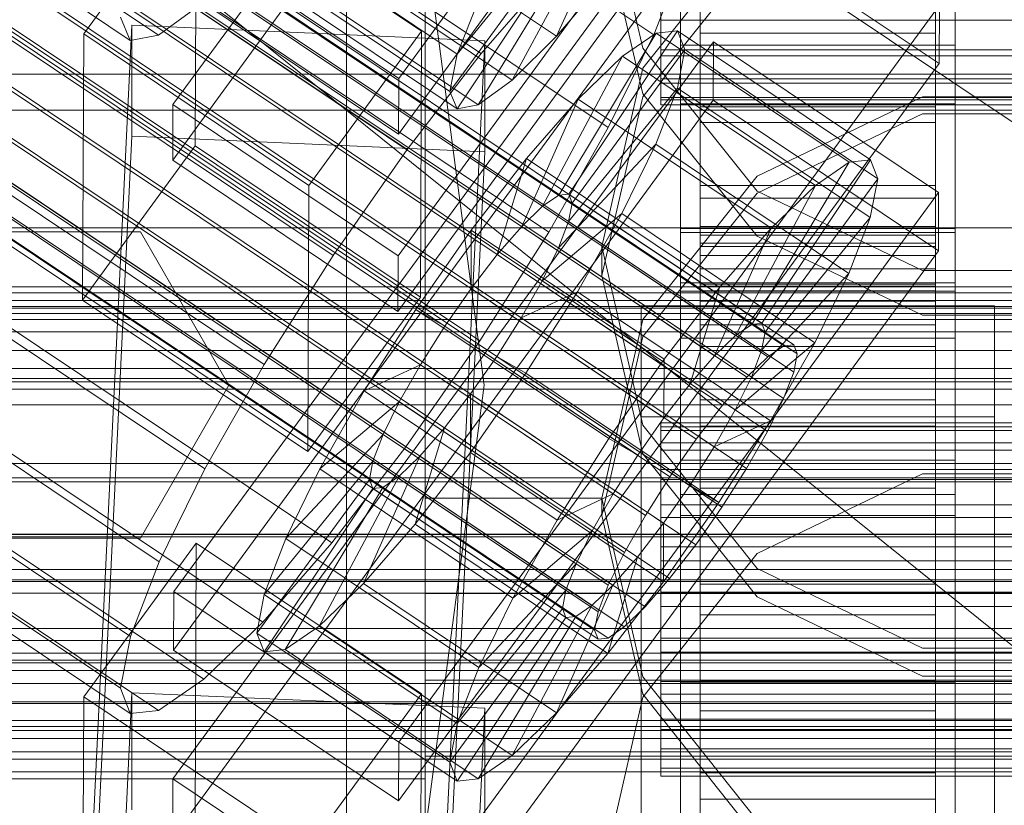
# Model space of a CAD drawing. Header units: millimetres. Extents: x -2233 to 65662, y -50530 to 6847.
# Tile 131 of 256: x -181 to -130, y -34271 to -34231. Entities that reach past the tile are written whole.
import ezdxf

# ---------------------------------------------------------------- set-up
doc = ezdxf.new("R2010")
doc.units = ezdxf.units.MM
for name, color, linetype, lineweight in [('COTAS_O', 1, 'Continuous', 0), ('COTAS_P', 1, 'Continuous', 0), ('frontal_briquetadora', 7, 'Continuous', 0), ('frontal_C01', 7, 'Continuous', 0), ('frontal_C02', 7, 'Continuous', 0), ('frontal_C03', 7, 'Continuous', 0), ('frontal_mezcladora', 7, 'Continuous', 0), ('frontal_secador', 7, 'Continuous', 0)]:
    doc.layers.add(name, color=color, linetype=linetype, lineweight=lineweight)
doc.dimstyles.new('R19_100', dxfattribs={"dimtxt": 250, "dimasz": 150, "dimexe": 150, "dimexo": 80, "dimgap": 100, "dimtad": 1, "dimtih": 1, "dimtoh": 1, "dimdsep": 46, "dimcen": 0.09, "dimadec": 0, "dimazin": 0, "dimtfac": 1, "dimtdec": 4, "dimtofl": 0, "dimtmove": 0, "dimatfit": 3, "dimfxl": 1, "dimtolj": 1, "dimtzin": 0, "dimarcsym": 0})

# ---------------------------------------------------------------- blocks, each defined once
blk = doc.blocks.new('DIM_R32_39')
at = {"layer": 'COTAS_O'}
for p, q in [((-1725, -33700), (-1575, -33655)), ((1725, -33700), (1575, -33655)), ((-1725, -34400), (-1725, -33700)), ((-1725, -33700), (1725, -33700)), ((-1725, -33700), (-1575, -33745)), ((1725, -33700), (1575, -33745)), ((1725, -34400), (1725, -33700))]:
    blk.add_line(p, q, dxfattribs=at)
blk.add_text('3450 O', height=250, dxfattribs=at).set_placement((0, -33600))
blk = doc.blocks.new('DIM_R32_40')
at = {"layer": 'COTAS_P'}
for p, q in [((-150, -32200), (550, -32200)), ((550, -32200), (505, -32350)), ((550, -34800), (550, -32200)), ((550, -32200), (595, -32350)), ((550, -34800), (505, -34650)), ((550, -34800), (595, -34650)), ((-150, -34800), (550, -34800))]:
    blk.add_line(p, q, dxfattribs=at)
blk.add_text('2600 P', height=250, rotation=90, dxfattribs=at).set_placement((450, -33500))
blk = doc.blocks.new('DIM_R32_42')
at = {"layer": 'COTAS_O'}
for p, q in [((-650, -33700), (50, -33700)), ((50, -33700), (5, -33850)), ((50, -34900), (50, -33700)), ((50, -33700), (95, -33850)), ((50, -34900), (5, -34750)), ((50, -34900), (95, -34750)), ((-650, -34900), (50, -34900))]:
    blk.add_line(p, q, dxfattribs=at)
blk.add_text('1200 O', height=250, rotation=90, dxfattribs=at).set_placement((-50, -34300))
blk = doc.blocks.new('DIM_R32_43')
at = {"layer": 'COTAS_O'}
for p, q in [((-650, -34200), (-500, -34155)), ((650, -34200), (500, -34155)), ((-650, -34900), (-650, -34200)), ((-650, -34200), (650, -34200)), ((-650, -34200), (-500, -34245)), ((650, -34200), (500, -34245)), ((650, -34900), (650, -34200))]:
    blk.add_line(p, q, dxfattribs=at)
blk.add_text('1300 O', height=250, dxfattribs=at).set_placement((0, -34100))

msp = doc.modelspace()

# ---------------------------------------------------------------- linework, layer by layer
at = {"layer": 'frontal_briquetadora'}
for p, q in [((-164, -34275), (-164, -34100)), ((-160, -34275), (-160, -34100)), ((-160, -34214.834), (-160, -34231.817)), ((-160, -34214.989), (-160, -34234.699)), ((-160, -34235.317), (-160, -34215.602)), ((-160, -34235.935), (-160, -34216.216)), ((-160, -34236.554), (-160, -34218.511)), ((-160, -34236.567), (-160, -34218.531)), ((-160, -34236.349), (-160, -34218.887)), ((-160, -34222.139), (-160, -34232.599)), ((-160, -34240.974), (-160, -34223.076)), ((-160, -34224.036), (-160, -34242.423)), ((-160, -34224.051), (-160, -34242.431)), ((-148.92, -34232.849), (-151, -34223.801)), ((-151, -34226.151), (-148.92, -34235.184)), ((-148.92, -34233.872), (-143.094, -34226.61)), ((-143.093, -34228.052), (-148.92, -34235.335)), ((-160, -34243.579), (-160, -34229.476)), ((-160, -34233.425), (-160, -34230)), ((-160, -34249.516), (-160, -34230.777)), ((-160, -34249.527), (-160, -34230.795)), ((-160, -34231.817), (-160, -34250.459)), ((-160, -34232.599), (-160, -34247.659)), ((-143.094, -34240.124), (-148.92, -34232.849)), ((-160, -34243.18), (-160, -34233.425)), ((-151, -34242.945), (-148.92, -34233.872)), ((-160, -34234.699), (-160, -34254.513)), ((-160, -34255.133), (-160, -34235.317)), ((-148.92, -34235.335), (-151, -34244.416)), ((-148.92, -34235.184), (-143.093, -34242.429)), ((-134.674, -34235.331), (-143.094, -34239.371)), ((-125.326, -34235.331), (-134.674, -34235.331)), ((-160, -34255.753), (-160, -34235.935)), ((-160, -34255.296), (-160, -34236.349)), ((-160, -34255.539), (-160, -34236.554)), ((-160, -34255.545), (-160, -34236.567)), ((-143.093, -34240.238), (-134.673, -34236.188)), ((-134.673, -34236.188), (-125.327, -34236.188)), ((-143.094, -34239.371), (-148.92, -34246.657)), ((-148.92, -34247.536), (-143.093, -34240.238)), ((-134.674, -34244.169), (-143.094, -34240.124)), ((-160, -34260.18), (-160, -34240.974)), ((-160, -34244.812), (-160, -34242.235)), ((-160, -34242.235), (-160, -34246.502)), ((-160, -34242.423), (-160, -34261.608)), ((-160, -34242.431), (-160, -34261.61)), ((-143.093, -34242.429), (-134.673, -34246.449)), ((-148.92, -34252.035), (-151, -34242.945)), ((-151, -34244.416), (-151, -34242.945)), ((-160, -34257.779), (-160, -34243.18)), ((-160, -34260.611), (-160, -34243.579)), ((-151, -34244.416), (-148.92, -34253.497)), ((-125.326, -34244.169), (-134.674, -34244.169)), ((-160, -34253.838), (-160, -34244.812)), ((-160, -34246.502), (-160, -34256.961)), ((-134.673, -34246.449), (-125.327, -34246.449)), ((-148.92, -34246.657), (-151, -34255.753)), ((-151, -34256.636), (-148.92, -34247.536)), ((-160, -34247.659), (-160, -34265.027)), ((-160, -34268.879), (-160, -34249.516)), ((-160, -34268.884), (-160, -34249.527)), ((-160, -34250.459), (-160, -34270.044)), ((-143.094, -34259.336), (-148.92, -34252.035)), ((-148.92, -34253.497), (-143.093, -34260.779)), ((-160, -34267.941), (-160, -34253.838)), ((-160, -34254.513), (-160, -34274.379)), ((-134.674, -34254.527), (-143.094, -34258.582)), ((-125.326, -34254.527), (-134.674, -34254.527)), ((-160, -34275), (-160, -34255.133)), ((-160, -34275), (-160, -34255.296)), ((-160, -34275), (-160, -34255.545)), ((-151, -34255.753), (-160, -34255.753)), ((-160, -34275.621), (-160, -34255.753)), ((-151, -34256.636), (-151, -34255.753)), ((-151, -34255.753), (-148.92, -34264.86)), ((-148.92, -34265.737), (-151, -34256.636)), ((-160, -34256.961), (-160, -34272.021)), ((-160, -34275), (-160, -34257.779)), ((-143.094, -34258.582), (-148.92, -34265.888)), ((-134.674, -34263.393), (-143.094, -34259.336)), ((-160, -34279.956), (-160, -34260.18)), ((-160, -34260.611), (200, -34260.611)), ((-160, -34277.979), (-160, -34260.611)), ((-143.093, -34260.779), (-134.673, -34264.821)), ((-160, -34261.61), (-160, -34281.116)), ((-125.326, -34263.393), (-134.674, -34263.393)), ((-160, -34265.027), (200, -34265.027)), ((-160, -34265.027), (-160, -34282.059)), ((-148.92, -34264.86), (-143.094, -34272.168)), ((-134.673, -34264.821), (-125.327, -34264.821)), ((-148.92, -34265.888), (-151, -34275)), ((-143.093, -34273.035), (-148.92, -34265.737)), ((-160, -34284.973), (-160, -34267.941)), ((-160, -34288.446), (-160, -34268.879)), ((200, -34268.884), (-160, -34268.884)), ((-160, -34288.435), (-160, -34268.884)), ((-160, -34270.044), (-396, -34270.044)), ((-160, -34270.044), (-160, -34289.82))]:
    msp.add_line(p, q, dxfattribs=at)
at = {"layer": 'frontal_C01'}
for p, q in [((-359.341, -34108.588), (-175.032, -34232.457)), ((-357.893, -34108.323), (-173.584, -34232.193)), ((-133.809, -34196.688), (-161.341, -34234.399)), ((-172.847, -34235.724), (-145.315, -34198.012)), ((-147, -34244.79), (-147, -34198.741)), ((-133, -34198.741), (-133, -34244.79)), ((-161.353, -34237.222), (-133.821, -34199.51)), ((-145.327, -34200.835), (-172.859, -34238.546)), ((-147, -34201.564), (-147, -34247.612)), ((-133, -34247.612), (-133, -34201.564)), ((-133.847, -34205.72), (-161.379, -34243.431)), ((-147, -34253.822), (-147, -34207.773)), ((-133, -34207.773), (-133, -34253.822)), ((-161.391, -34246.254), (-133.859, -34208.542)), ((-147, -34210.596), (-147, -34256.644)), ((-133, -34256.644), (-133, -34210.596)), ((-177.394, -34232.13), (-171.658, -34224.274)), ((-171.715, -34237.822), (-171.658, -34224.274)), ((-171.658, -34224.274), (-160.19, -34231.981)), ((-163.144, -34225.636), (-153.314, -34232.243)), ((-153.314, -34232.243), (-150.436, -34225.87)), ((-168.196, -34226.559), (-158.366, -34233.165)), ((-158.366, -34233.165), (-152.829, -34226.307)), ((-161.341, -34234.399), (-172.809, -34226.692)), ((-155.567, -34234.482), (-151.503, -34226.931)), ((-158.743, -34235.062), (-153.008, -34227.205)), ((-157.295, -34235.743), (-152.321, -34227.528)), ((-146, -34232.096), (-146, -34227.196)), ((-134, -34227.196), (-134, -34232.096)), ((-165.397, -34227.875), (-155.567, -34234.482)), ((-158.378, -34235.941), (-152.835, -34227.622)), ((-168.573, -34228.456), (-158.743, -34235.062)), ((-172.821, -34229.514), (-161.353, -34237.222)), ((-168.208, -34229.335), (-158.378, -34235.941)), ((-167.125, -34229.137), (-157.295, -34235.743)), ((-150.688, -34229.178), (-153.314, -34232.243)), ((-148, -34231.422), (-148, -34229.274)), ((-146, -34229.274), (-146, -34232.096)), ((-146, -34229.274), (-146, -34231.422)), ((-134, -34232.096), (-134, -34229.274)), ((-134, -34231.422), (-134, -34229.274)), ((-171.275, -34230.506), (-173.584, -34232.193)), ((-158.366, -34233.165), (-157.272, -34230.381)), ((-148, -34231.042), (-148, -34232.941)), ((-146, -34232.941), (-146, -34231.042)), ((-146, -34231.042), (-146, -34235.83)), ((-134, -34235.83), (-134, -34231.042)), ((-134, -34231.042), (-134, -34232.941)), ((-175.032, -34232.457), (-175.521, -34231.282)), ((-148, -34233.25), (-148, -34231.422)), ((-148, -34231.422), (148, -34231.422)), ((-146, -34231.203), (-146, -34235.83)), ((-146, -34231.422), (-146, -34236.631)), ((-134, -34231.422), (-146, -34231.422)), ((-146, -34231.422), (-146, -34233.25)), ((-134, -34235.83), (-134, -34231.203)), ((-134, -34236.631), (-134, -34231.422)), ((-134, -34233.25), (-134, -34231.422)), ((-177.811, -34291.243), (-174.943, -34231.68)), ((-174.943, -34237.326), (-174.943, -34231.68)), ((-174.943, -34231.68), (-156.962, -34232.477)), ((-160.19, -34231.981), (-165.926, -34239.837)), ((-160.19, -34231.981), (-160.247, -34245.529)), ((-177.394, -34232.13), (-177.451, -34245.678)), ((-165.926, -34239.837), (-177.394, -34232.13)), ((-173.584, -34232.193), (-175.032, -34232.457)), ((-156.962, -34232.477), (-159.83, -34292.04)), ((-156.962, -34232.477), (-156.962, -34238.123)), ((-153.314, -34232.243), (-155.567, -34234.482)), ((-146, -34232.096), (-134, -34232.096)), ((-146, -34236.631), (-146, -34232.096)), ((-134, -34232.096), (-134, -34236.631)), ((-148, -34232.941), (-148, -34234.416)), ((-148, -34232.941), (148, -34232.941)), ((-146, -34234.416), (-146, -34232.941)), ((-146, -34232.941), (-146, -34239.837)), ((-134, -34232.941), (-146, -34232.941)), ((-134, -34239.837), (-134, -34232.941)), ((-134, -34232.941), (-134, -34234.416)), ((-158.743, -34235.062), (-158.366, -34233.165)), ((-148, -34234.635), (-148, -34233.25)), ((-148, -34233.25), (148, -34233.25)), ((-146, -34233.25), (-146, -34240.492)), ((-134, -34233.25), (-146, -34233.25)), ((-146, -34233.25), (-146, -34234.635)), ((-134, -34240.492), (-134, -34233.25)), ((-134, -34234.635), (-134, -34233.25)), ((-161.353, -34237.222), (-161.341, -34234.399)), ((-155.567, -34234.482), (-157.295, -34235.743)), ((-148, -34234.416), (-148, -34235.367)), ((-148, -34234.416), (148, -34234.416)), ((-146, -34235.367), (-146, -34234.416)), ((-146, -34234.416), (-146, -34242.952)), ((-134, -34234.416), (-146, -34234.416)), ((-134, -34242.952), (-134, -34234.416)), ((-134, -34234.416), (-134, -34235.367)), ((-158.378, -34235.941), (-158.743, -34235.062)), ((-148, -34235.481), (-148, -34234.635)), ((-148, -34234.635), (148, -34234.635)), ((-146, -34234.635), (-146, -34243.414)), ((-134, -34234.635), (-146, -34234.635)), ((-146, -34234.635), (-146, -34235.481)), ((-134, -34243.414), (-134, -34234.635)), ((-134, -34235.481), (-134, -34234.635)), ((-148, -34235.367), (-148, -34235.731)), ((-148, -34235.367), (148, -34235.367)), ((-148, -34235.731), (-148, -34235.481)), ((-148, -34235.481), (148, -34235.481)), ((-146, -34235.731), (-146, -34235.367)), ((-146, -34235.367), (-146, -34244.961)), ((-134, -34235.367), (-146, -34235.367)), ((-146, -34235.481), (-146, -34245.2)), ((-134, -34235.481), (-146, -34235.481)), ((-146, -34235.481), (-146, -34235.731)), ((-134, -34244.961), (-134, -34235.367)), ((-134, -34235.367), (-134, -34235.731)), ((-134, -34245.2), (-134, -34235.481)), ((-134, -34235.731), (-134, -34235.481)), ((-172.847, -34235.724), (-172.859, -34238.546)), ((-161.379, -34243.431), (-172.847, -34235.724)), ((-157.295, -34235.743), (-158.378, -34235.941)), ((-148, -34235.731), (148, -34235.731)), ((-146, -34235.731), (-146, -34245.728)), ((-134, -34235.731), (-146, -34235.731)), ((-146, -34235.83), (-146, -34239.837)), ((-146, -34235.83), (-134, -34235.83)), ((-134, -34245.728), (-134, -34235.731)), ((-134, -34239.837), (-134, -34235.83)), ((-146, -34236.631), (-134, -34236.631)), ((-146, -34240.492), (-146, -34236.631)), ((-134, -34236.631), (-134, -34240.492)), ((-177.811, -34296.889), (-174.943, -34237.326)), ((-156.962, -34238.123), (-174.943, -34237.326)), ((-171.715, -34237.822), (-177.451, -34245.678)), ((-160.247, -34245.529), (-171.715, -34237.822)), ((-172.859, -34238.546), (-161.391, -34246.254)), ((-159.83, -34297.686), (-156.962, -34238.123)), ((-165.983, -34253.386), (-165.926, -34239.837)), ((-146, -34239.837), (-146, -34242.952)), ((-146, -34239.837), (-134, -34239.837)), ((-134, -34242.952), (-134, -34239.837)), ((-146, -34240.492), (-134, -34240.492)), ((-146, -34243.414), (-146, -34240.492)), ((-134, -34240.492), (-134, -34243.414)), ((-147, -34255.572), (-147, -34242.024)), ((-147, -34242.024), (-133, -34242.024)), ((-147, -34251.618), (-147, -34242.024)), ((-133, -34242.024), (-133, -34255.572)), ((-133, -34242.024), (-133, -34251.618)), ((-146, -34242.952), (-146, -34244.961)), ((-146, -34242.952), (-134, -34242.952)), ((-134, -34244.961), (-134, -34242.952)), ((-161.391, -34246.254), (-161.379, -34243.431)), ((-146, -34243.414), (-134, -34243.414)), ((-146, -34245.2), (-146, -34243.414)), ((-134, -34243.414), (-134, -34245.2)), ((-133, -34244.79), (-147, -34244.79)), ((-147, -34244.79), (-147, -34247.612)), ((-146, -34244.961), (-146, -34245.728)), ((-146, -34244.961), (-134, -34244.961)), ((-134, -34245.728), (-134, -34244.961)), ((-133, -34247.612), (-133, -34244.79)), ((-165.983, -34253.386), (-160.247, -34245.529)), ((-146, -34245.2), (-134, -34245.2)), ((-146, -34245.728), (-146, -34245.2)), ((-134, -34245.2), (-134, -34245.728)), ((-177.451, -34245.678), (-165.983, -34253.386)), ((-149, -34251.621), (-149, -34245.976)), ((-149, -34245.976), (-131, -34245.976)), ((-149, -34291.64), (-149, -34245.976)), ((-146, -34245.728), (-134, -34245.728)), ((-131, -34245.976), (-131, -34251.621)), ((-131, -34245.976), (-131, -34291.64)), ((-147, -34247.612), (-133, -34247.612)), ((-131, -34251.621), (-149, -34251.621)), ((-149, -34297.285), (-149, -34251.621)), ((-133, -34251.618), (-147, -34251.618)), ((-147, -34251.618), (-147, -34265.166)), ((-133, -34265.166), (-133, -34251.618)), ((-131, -34297.285), (-131, -34251.621)), ((-133, -34253.822), (-147, -34253.822)), ((-147, -34253.822), (-147, -34256.644)), ((-133, -34256.644), (-133, -34253.822)), ((-450, -34254.919), (450, -34254.919)), ((-133, -34255.572), (-147, -34255.572)), ((-147, -34255.572), (-147, -34265.166)), ((-133, -34265.166), (-133, -34255.572)), ((-147, -34256.644), (-133, -34256.644)), ((-147, -34265.166), (-133, -34265.166)), ((450, -34266.209), (-450, -34266.209))]:
    msp.add_line(p, q, dxfattribs=at)
at = {"layer": 'frontal_C02'}
for p, q in [((-355.53, -34105.034), (-141.731, -34248.009)), ((-355.017, -34104.978), (-141.218, -34247.953)), ((-356.348, -34105.596), (-142.549, -34248.572)), ((-354.844, -34105.432), (-141.045, -34248.408)), ((-357.415, -34106.627), (-143.617, -34249.602)), ((-355.022, -34106.366), (-141.224, -34249.342)), ((-358.659, -34108.056), (-144.861, -34251.031)), ((-355.541, -34107.716), (-141.742, -34250.692)), ((-332.659, -34108.918), (-148.35, -34232.173)), ((-356.363, -34109.39), (-142.565, -34252.365)), ((-146.196, -34252.761), (-359.995, -34109.785)), ((-341.461, -34109.877), (-157.152, -34233.131)), ((-361.332, -34111.698), (-147.533, -34254.673)), ((-357.434, -34111.273), (-143.635, -34254.249)), ((-362.578, -34113.663), (-148.779, -34256.638)), ((-358.68, -34113.238), (-144.881, -34256.213)), ((-334.981, -34113.641), (-150.672, -34236.896)), ((-360.017, -34115.15), (-146.218, -34258.126)), ((-160.922, -34238.012), (-345.231, -34114.758)), ((-363.648, -34115.546), (-149.85, -34258.521)), ((-364.471, -34117.22), (-150.672, -34260.195)), ((-361.352, -34116.88), (-147.554, -34259.855)), ((-364.989, -34118.569), (-151.191, -34261.545)), ((-362.596, -34118.309), (-148.798, -34261.284)), ((-338.003, -34118.957), (-153.694, -34242.211)), ((-365.168, -34119.503), (-151.369, -34262.479)), ((-363.664, -34119.339), (-149.865, -34262.315)), ((-364.995, -34119.958), (-151.196, -34262.933)), ((-364.482, -34119.902), (-150.683, -34262.877)), ((-349.002, -34120.155), (-164.693, -34243.409)), ((-341.52, -34124.502), (-157.211, -34247.756)), ((-352.519, -34125.7), (-168.21, -34248.954)), ((-345.291, -34129.899), (-160.982, -34253.153)), ((-355.541, -34131.015), (-171.232, -34254.27)), ((-349.061, -34134.78), (-164.752, -34258.034)), ((-357.863, -34135.738), (-173.554, -34258.993)), ((-352.572, -34138.812), (-168.263, -34262.067)), ((-359.326, -34139.548), (-175.016, -34262.802)), ((-355.584, -34141.721), (-171.275, -34264.976)), ((-359.83, -34142.184), (-175.521, -34265.438)), ((-357.893, -34143.309), (-173.584, -34266.564)), ((-359.341, -34143.467), (-175.032, -34266.721)), ((-228.298, -34170.932), (-130, -34236.667)), ((-172.809, -34260.51), (-145.277, -34222.988)), ((-145.289, -34225.968), (-172.821, -34263.491)), ((-133.821, -34233.637), (-145.289, -34225.968)), ((-146.887, -34228.363), (-148.35, -34232.173)), ((-157.152, -34233.131), (-153.641, -34229.099)), ((-133.809, -34230.657), (-161.341, -34268.179)), ((-133.809, -34230.657), (-133.821, -34233.637)), ((-153.199, -34240.34), (-148.226, -34232.08)), ((-152.686, -34240.284), (-147.143, -34231.962)), ((-148.226, -34232.08), (-149.953, -34233.267)), ((-147.143, -34231.962), (-148.226, -34232.08)), ((-148.226, -34232.08), (-138.396, -34238.653)), ((-147.143, -34231.962), (-137.313, -34238.535)), ((-146.777, -34232.921), (-147.143, -34231.962)), ((-172.847, -34270.048), (-145.315, -34232.525)), ((-148.35, -34232.173), (-150.672, -34236.896)), ((-145.327, -34235.506), (-145.315, -34232.525)), ((-145.315, -34232.525), (-133.847, -34240.194)), ((-152.513, -34240.739), (-146.777, -34232.921)), ((-147.155, -34234.893), (-146.777, -34232.921)), ((-147, -34235.68), (-147, -34232.699)), ((-147, -34232.699), (-133, -34232.699)), ((-147, -34278.518), (-147, -34232.699)), ((-146.777, -34232.921), (-136.948, -34239.495)), ((-133, -34232.699), (-133, -34235.68)), ((-133, -34232.699), (-133, -34278.518)), ((-160.922, -34238.012), (-157.152, -34233.131)), ((-154.017, -34240.902), (-149.953, -34233.267)), ((-149.953, -34233.267), (-152.207, -34235.443)), ((-149.953, -34233.267), (-140.123, -34239.841)), ((-161.353, -34271.16), (-133.821, -34233.637)), ((-450, -34234.172), (450, -34234.172)), ((-152.692, -34241.673), (-147.155, -34234.893)), ((-148.249, -34237.743), (-147.155, -34234.893)), ((-147.155, -34234.893), (-137.325, -34241.467)), ((-145.327, -34235.506), (-172.859, -34273.028)), ((-155.085, -34241.933), (-152.207, -34235.443)), ((-152.207, -34235.443), (-154.833, -34238.46)), ((-152.207, -34235.443), (-142.377, -34242.017)), ((-133.859, -34243.175), (-145.327, -34235.506)), ((-133, -34235.68), (-147, -34235.68)), ((-147, -34235.68), (-147, -34281.498)), ((-133, -34281.498), (-133, -34235.68)), ((-150.672, -34236.896), (-153.694, -34242.211)), ((-164.693, -34243.409), (-160.922, -34238.012)), ((-153.21, -34243.022), (-148.249, -34237.743)), ((-149.985, -34241.276), (-148.249, -34237.743)), ((-148.249, -34237.743), (-138.419, -34244.316)), ((-154.833, -34238.46), (-157.653, -34242.111)), ((-156.329, -34243.362), (-154.833, -34238.46)), ((-154.833, -34238.46), (-145.003, -34245.033)), ((-137.313, -34238.535), (-142.856, -34246.858)), ((-138.396, -34238.653), (-137.313, -34238.535)), ((-137.313, -34238.535), (-136.948, -34239.495)), ((-138.396, -34238.653), (-143.369, -34246.913)), ((-140.123, -34239.841), (-138.396, -34238.653)), ((-136.948, -34239.495), (-142.683, -34247.312)), ((-136.948, -34239.495), (-137.325, -34241.467)), ((-140.123, -34239.841), (-144.188, -34247.476)), ((-142.377, -34242.017), (-140.123, -34239.841)), ((-133.847, -34240.194), (-161.379, -34277.717)), ((-154.017, -34240.902), (-153.199, -34240.34)), ((-153.199, -34240.34), (-152.686, -34240.284)), ((-143.369, -34246.913), (-153.199, -34240.34)), ((-142.856, -34246.858), (-152.686, -34240.284)), ((-152.686, -34240.284), (-152.513, -34240.739)), ((-133.847, -34240.194), (-133.859, -34243.175)), ((-155.085, -34241.933), (-154.017, -34240.902)), ((-144.188, -34247.476), (-154.017, -34240.902)), ((-152.513, -34240.739), (-152.692, -34241.673)), ((-142.683, -34247.312), (-152.513, -34240.739)), ((-154.033, -34244.696), (-149.985, -34241.276)), ((-152.246, -34245.252), (-149.985, -34241.276)), ((-149.985, -34241.276), (-140.156, -34247.85)), ((-137.325, -34241.467), (-142.862, -34248.246)), ((-137.325, -34241.467), (-138.419, -34244.316)), ((-157.653, -34242.111), (-160.474, -34246.148)), ((-157.653, -34242.111), (-157.665, -34245.092)), ((-147.823, -34248.685), (-157.653, -34242.111)), ((-156.329, -34243.362), (-155.085, -34241.933)), ((-145.255, -34248.507), (-155.085, -34241.933)), ((-152.692, -34241.673), (-153.21, -34243.022)), ((-142.862, -34248.246), (-152.692, -34241.673)), ((-146, -34251.921), (-146, -34241.929)), ((-146, -34241.929), (-146, -34242.375)), ((-146, -34241.929), (-134, -34241.929)), ((-146, -34242.777), (-146, -34241.929)), ((-142.377, -34242.017), (-145.255, -34248.507)), ((-145.003, -34245.033), (-142.377, -34242.017)), ((-134, -34242.375), (-134, -34241.929)), ((-134, -34241.929), (-134, -34251.921)), ((-134, -34241.929), (-134, -34242.777)), ((-153.694, -34242.211), (-157.211, -34247.756)), ((-147, -34245.217), (-147, -34242.237)), ((-147, -34242.237), (-133, -34242.237)), ((-147, -34288.055), (-147, -34242.237)), ((-146, -34252.132), (-146, -34242.375)), ((-146, -34242.375), (-146, -34244.084)), ((-146, -34242.375), (-134, -34242.375)), ((-134, -34244.084), (-134, -34242.375)), ((-134, -34242.375), (-134, -34252.132)), ((-133, -34242.237), (-133, -34245.217)), ((-133, -34242.237), (-133, -34288.055)), ((-153.21, -34243.022), (-154.033, -34244.696)), ((-143.38, -34249.596), (-153.21, -34243.022)), ((-146, -34252.322), (-146, -34242.777)), ((-146, -34242.777), (-134, -34242.777)), ((-146, -34244.86), (-146, -34242.777)), ((-134, -34242.777), (-134, -34252.322)), ((-134, -34242.777), (-134, -34244.86)), ((-168.21, -34248.954), (-164.693, -34243.409)), ((-161.391, -34280.697), (-133.859, -34243.175)), ((-157.665, -34245.092), (-156.329, -34243.362)), ((-146.499, -34249.936), (-156.329, -34243.362)), ((-146, -34252.942), (-146, -34244.084)), ((-146, -34244.084), (-146, -34246.941)), ((-146, -34244.084), (-134, -34244.084)), ((-134, -34246.941), (-134, -34244.084)), ((-134, -34244.084), (-134, -34252.942)), ((-138.419, -34244.316), (-143.38, -34249.596)), ((-138.419, -34244.316), (-140.156, -34247.85)), ((-159.001, -34247.004), (-157.665, -34245.092)), ((-157.665, -34245.092), (-147.835, -34251.665)), ((-154.033, -34244.696), (-155.103, -34246.579)), ((-144.203, -34251.27), (-154.033, -34244.696)), ((-147.823, -34248.685), (-145.003, -34245.033)), ((-145.003, -34245.033), (-146.499, -34249.936)), ((-146, -34253.309), (-146, -34244.86)), ((-146, -34244.86), (-134, -34244.86)), ((-146, -34248.038), (-146, -34244.86)), ((-134, -34244.86), (-134, -34253.309)), ((-134, -34244.86), (-134, -34248.038)), ((-155.103, -34246.579), (-152.246, -34245.252)), ((-154.877, -34249.4), (-152.246, -34245.252)), ((-152.246, -34245.252), (-142.416, -34251.826)), ((-133, -34245.217), (-147, -34245.217)), ((-147, -34245.217), (-147, -34291.036)), ((-133, -34291.036), (-133, -34245.217)), ((450, -34246.094), (-450, -34246.094)), ((-160.474, -34246.148), (-163.105, -34250.296)), ((-159.001, -34247.004), (-160.474, -34246.148)), ((-160.474, -34246.148), (-150.644, -34252.722)), ((-155.103, -34246.579), (-156.35, -34248.544)), ((-145.274, -34253.153), (-155.103, -34246.579)), ((-160.247, -34248.969), (-159.001, -34247.004)), ((-149.171, -34253.577), (-159.001, -34247.004)), ((-146, -34254.294), (-146, -34246.941)), ((-146, -34246.941), (-146, -34250.749)), ((-146, -34246.941), (-134, -34246.941)), ((-143.369, -34246.913), (-144.188, -34247.476)), ((-142.856, -34246.858), (-143.369, -34246.913)), ((-142.683, -34247.312), (-142.856, -34246.858)), ((-134, -34250.749), (-134, -34246.941)), ((-134, -34246.941), (-134, -34254.294)), ((-144.188, -34247.476), (-145.255, -34248.507)), ((-142.862, -34248.246), (-142.683, -34247.312)), ((-157.211, -34247.756), (-160.982, -34253.153)), ((-146, -34254.814), (-146, -34248.038)), ((-146, -34248.038), (-134, -34248.038)), ((-146, -34252.093), (-146, -34248.038)), ((-140.156, -34247.85), (-144.203, -34251.27)), ((-142.549, -34248.572), (-141.731, -34248.009)), ((-140.156, -34247.85), (-142.416, -34251.826)), ((-141.731, -34248.009), (-141.218, -34247.953)), ((-141.218, -34247.953), (-141.045, -34248.408)), ((-134, -34248.038), (-134, -34254.814)), ((-134, -34248.038), (-134, -34252.093)), ((-156.35, -34248.544), (-157.686, -34250.456)), ((-156.35, -34248.544), (-154.877, -34249.4)), ((-146.52, -34255.118), (-156.35, -34248.544)), ((-145.255, -34248.507), (-146.499, -34249.936)), ((-143.617, -34249.602), (-142.549, -34248.572)), ((-143.38, -34249.596), (-142.862, -34248.246)), ((-141.045, -34248.408), (-141.224, -34249.342)), ((-171.232, -34254.27), (-168.21, -34248.954)), ((-160.247, -34248.969), (-163.105, -34250.296)), ((-161.318, -34250.852), (-160.247, -34248.969)), ((-150.417, -34255.542), (-160.247, -34248.969)), ((-150.644, -34252.722), (-147.823, -34248.685)), ((-147.835, -34251.665), (-147.823, -34248.685)), ((-157.698, -34253.437), (-154.877, -34249.4)), ((-154.877, -34249.4), (-145.047, -34255.973)), ((-144.861, -34251.031), (-143.617, -34249.602)), ((-144.203, -34251.27), (-143.38, -34249.596)), ((-141.224, -34249.342), (-141.742, -34250.692)), ((-146.499, -34249.936), (-147.835, -34251.665)), ((-163.105, -34250.296), (-165.365, -34254.272)), ((-163.105, -34250.296), (-153.275, -34256.87)), ((-157.686, -34250.456), (-159.022, -34252.186)), ((-157.686, -34250.456), (-157.698, -34253.437)), ((-147.856, -34257.03), (-157.686, -34250.456)), ((-161.318, -34250.852), (-165.365, -34254.272)), ((-162.14, -34252.526), (-161.318, -34250.852)), ((-151.488, -34257.426), (-161.318, -34250.852)), ((-146.196, -34252.761), (-144.861, -34251.031)), ((-146, -34256.098), (-146, -34250.749)), ((-146, -34250.749), (-146, -34255.25)), ((-146, -34250.749), (-134, -34250.749)), ((-141.742, -34250.692), (-142.565, -34252.365)), ((-134, -34255.25), (-134, -34250.749)), ((-134, -34250.749), (-134, -34256.098)), ((-145.274, -34253.153), (-144.203, -34251.27)), ((-147.835, -34251.665), (-149.171, -34253.577)), ((-148, -34252.322), (-148, -34251.921)), ((-148, -34251.921), (-148, -34252.132)), ((-148, -34251.921), (148, -34251.921)), ((-148, -34252.132), (-148, -34252.942)), ((-148, -34252.132), (148, -34252.132)), ((-146, -34252.132), (-146, -34251.921)), ((-134, -34251.921), (-146, -34251.921)), ((-146, -34251.921), (-146, -34252.322)), ((-146, -34256.735), (-146, -34252.093)), ((-146, -34252.093), (-134, -34252.093)), ((-146, -34256.749), (-146, -34252.093)), ((-146, -34252.942), (-146, -34252.132)), ((-134, -34252.132), (-146, -34252.132)), ((-142.416, -34251.826), (-145.274, -34253.153)), ((-142.416, -34251.826), (-145.047, -34255.973)), ((-134, -34251.921), (-134, -34252.132)), ((-134, -34252.322), (-134, -34251.921)), ((-134, -34252.093), (-134, -34256.735)), ((-134, -34252.093), (-134, -34256.749)), ((-134, -34252.132), (-134, -34252.942)), ((-162.14, -34252.526), (-167.102, -34257.805)), ((-162.659, -34253.875), (-162.14, -34252.526)), ((-152.311, -34259.099), (-162.14, -34252.526)), ((-159.022, -34252.186), (-160.518, -34257.088)), ((-159.022, -34252.186), (-160.266, -34253.615)), ((-149.192, -34258.76), (-159.022, -34252.186)), ((-148, -34253.309), (-148, -34252.322)), ((-148, -34252.322), (148, -34252.322)), ((-134, -34252.322), (-146, -34252.322)), ((-146, -34252.322), (-146, -34253.309)), ((-142.565, -34252.365), (-143.635, -34254.249)), ((-134, -34253.309), (-134, -34252.322)), ((-160.982, -34253.153), (-164.752, -34258.034)), ((-153.275, -34256.87), (-150.644, -34252.722)), ((-150.644, -34252.722), (-149.171, -34253.577)), ((-148, -34252.942), (-148, -34254.294)), ((-148, -34252.942), (148, -34252.942)), ((-147.533, -34254.673), (-146.196, -34252.761)), ((-146.52, -34255.118), (-145.274, -34253.153)), ((-146, -34254.294), (-146, -34252.942)), ((-134, -34252.942), (-146, -34252.942)), ((-134, -34252.942), (-134, -34254.294)), ((-160.266, -34253.615), (-163.144, -34260.105)), ((-160.266, -34253.615), (-161.333, -34254.646)), ((-160.518, -34257.088), (-157.698, -34253.437)), ((-150.436, -34260.188), (-160.266, -34253.615)), ((-157.698, -34253.437), (-147.868, -34260.011)), ((-149.171, -34253.577), (-150.417, -34255.542)), ((-148, -34254.814), (-148, -34253.309)), ((-148, -34253.309), (148, -34253.309)), ((-134, -34253.309), (-146, -34253.309)), ((-146, -34253.309), (-146, -34254.814)), ((-134, -34254.814), (-134, -34253.309)), ((-162.659, -34253.875), (-168.196, -34260.655)), ((-162.837, -34254.809), (-162.659, -34253.875)), ((-152.829, -34260.449), (-162.659, -34253.875)), ((-173.554, -34258.993), (-171.232, -34254.27)), ((-165.365, -34254.272), (-167.102, -34257.805)), ((-161.333, -34254.646), (-165.397, -34262.281)), ((-165.365, -34254.272), (-155.535, -34260.846)), ((-161.333, -34254.646), (-162.151, -34255.208)), ((-151.503, -34261.219), (-161.333, -34254.646)), ((-148, -34254.294), (-148, -34256.098)), ((-148, -34254.294), (148, -34254.294)), ((-146, -34256.098), (-146, -34254.294)), ((-134, -34254.294), (-146, -34254.294)), ((-143.635, -34254.249), (-144.881, -34256.213)), ((-134, -34254.294), (-134, -34256.098)), ((-162.837, -34254.809), (-168.573, -34262.627)), ((-162.664, -34255.264), (-162.837, -34254.809)), ((-153.008, -34261.383), (-162.837, -34254.809)), ((-148.779, -34256.638), (-147.533, -34254.673)), ((-148, -34256.735), (-148, -34254.814)), ((-148, -34254.814), (148, -34254.814)), ((-147.856, -34257.03), (-146.52, -34255.118)), ((-145.047, -34255.973), (-146.52, -34255.118)), ((-134, -34254.814), (-146, -34254.814)), ((-146, -34254.814), (-146, -34256.735)), ((-134, -34256.735), (-134, -34254.814)), ((-162.664, -34255.264), (-168.208, -34263.586)), ((-162.151, -34255.208), (-167.125, -34263.468)), ((-162.151, -34255.208), (-162.664, -34255.264)), ((-152.835, -34261.838), (-162.664, -34255.264)), ((-152.321, -34261.782), (-162.151, -34255.208)), ((-153.275, -34256.87), (-150.417, -34255.542)), ((-150.417, -34255.542), (-151.488, -34257.426)), ((-146, -34255.25), (-146, -34258.231)), ((-134, -34255.25), (-146, -34255.25)), ((-146, -34255.25), (-146, -34260.137)), ((-134, -34258.231), (-134, -34255.25)), ((-134, -34260.137), (-134, -34255.25)), ((-148, -34256.098), (-148, -34258.231)), ((-148, -34256.098), (148, -34256.098)), ((-145.047, -34255.973), (-147.868, -34260.011)), ((-146, -34258.231), (-146, -34256.098)), ((-134, -34256.098), (-146, -34256.098)), ((-134, -34256.098), (-134, -34258.231)), ((-149.85, -34258.521), (-148.779, -34256.638)), ((-144.881, -34256.213), (-146.218, -34258.126)), ((-163.144, -34260.105), (-160.518, -34257.088)), ((-160.518, -34257.088), (-150.688, -34263.662)), ((-155.535, -34260.846), (-153.275, -34256.87)), ((-149.192, -34258.76), (-147.856, -34257.03)), ((-148, -34258.941), (-148, -34256.735)), ((-148, -34256.735), (148, -34256.735)), ((-147.868, -34260.011), (-147.856, -34257.03)), ((-134, -34256.735), (-146, -34256.735)), ((-146, -34256.735), (-146, -34258.941)), ((-146, -34258.941), (-146, -34256.749)), ((-146, -34256.749), (-134, -34256.749)), ((-146, -34261.689), (-146, -34256.749)), ((-134, -34258.941), (-134, -34256.735)), ((-134, -34256.749), (-134, -34258.941)), ((-134, -34256.749), (-134, -34261.689)), ((-155.535, -34260.846), (-151.488, -34257.426)), ((-151.488, -34257.426), (-152.311, -34259.099)), ((-177.394, -34265.87), (-171.658, -34258.052)), ((-171.715, -34272.359), (-171.658, -34258.052)), ((-171.658, -34258.052), (-160.19, -34265.722)), ((-164.752, -34258.034), (-168.263, -34262.067)), ((-167.102, -34257.805), (-168.196, -34260.655)), ((-167.102, -34257.805), (-157.272, -34264.379)), ((-146.218, -34258.126), (-147.554, -34259.855)), ((-150.672, -34260.195), (-149.85, -34258.521)), ((-148, -34258.231), (-148, -34260.545)), ((148, -34258.231), (-148, -34258.231)), ((-146, -34258.231), (-134, -34258.231)), ((-146, -34260.545), (-146, -34258.231)), ((-134, -34258.231), (-134, -34260.545)), ((-175.016, -34262.802), (-173.554, -34258.993)), ((-157.272, -34264.379), (-152.311, -34259.099)), ((-152.311, -34259.099), (-152.829, -34260.449)), ((-150.688, -34263.662), (-149.192, -34258.76)), ((-150.436, -34260.188), (-149.192, -34258.76)), ((-148, -34261.281), (-148, -34258.941)), ((-148, -34258.941), (148, -34258.941)), ((-134, -34258.941), (-146, -34258.941)), ((-146, -34258.941), (-146, -34261.281)), ((-134, -34261.281), (-134, -34258.941)), ((-165.397, -34262.281), (-163.144, -34260.105)), ((-163.144, -34260.105), (-153.314, -34266.678)), ((-147.868, -34260.011), (-150.688, -34263.662)), ((-147.554, -34259.855), (-148.798, -34261.284)), ((-146, -34260.545), (-146, -34260.137)), ((-146, -34260.137), (-146, -34265.077)), ((-146, -34260.137), (-134, -34260.137)), ((-134, -34265.077), (-134, -34260.137)), ((-134, -34260.137), (-134, -34260.545)), ((-172.809, -34260.51), (-172.821, -34263.491)), ((-161.341, -34268.179), (-172.809, -34260.51)), ((-168.196, -34260.655), (-168.573, -34262.627)), ((-168.196, -34260.655), (-158.366, -34267.228)), ((-158.366, -34267.228), (-152.829, -34260.449)), ((-153.314, -34266.678), (-150.436, -34260.188)), ((-152.829, -34260.449), (-153.008, -34261.383)), ((-151.503, -34261.219), (-150.436, -34260.188)), ((-151.191, -34261.545), (-150.672, -34260.195)), ((-148, -34260.545), (-148, -34262.885)), ((-148, -34260.545), (148, -34260.545)), ((-146, -34262.885), (-146, -34260.545)), ((-134, -34260.545), (-146, -34260.545)), ((-134, -34260.545), (-134, -34262.885)), ((-157.272, -34264.379), (-155.535, -34260.846)), ((-158.743, -34269.2), (-153.008, -34261.383)), ((-155.567, -34268.854), (-151.503, -34261.219)), ((-153.008, -34261.383), (-152.835, -34261.838)), ((-152.321, -34261.782), (-151.503, -34261.219)), ((-151.369, -34262.479), (-151.191, -34261.545)), ((-148.798, -34261.284), (-149.865, -34262.315)), ((-148, -34263.595), (-148, -34261.281)), ((-148, -34261.281), (148, -34261.281)), ((-146, -34261.281), (-146, -34261.689)), ((-134, -34261.281), (-146, -34261.281)), ((-146, -34261.281), (-146, -34263.595)), ((-134, -34261.689), (-134, -34261.281)), ((-134, -34263.595), (-134, -34261.281)), ((-168.263, -34262.067), (-171.275, -34264.976)), ((-158.378, -34270.16), (-152.835, -34261.838)), ((-157.295, -34270.042), (-152.321, -34261.782)), ((-152.835, -34261.838), (-152.321, -34261.782)), ((-146, -34261.689), (-134, -34261.689)), ((-146, -34266.576), (-146, -34261.689)), ((-134, -34261.689), (-134, -34266.576)), ((-168.573, -34262.627), (-168.208, -34263.586)), ((-168.573, -34262.627), (-158.743, -34269.2)), ((-167.125, -34263.468), (-165.397, -34262.281)), ((-165.397, -34262.281), (-155.567, -34268.854)), ((-151.196, -34262.933), (-151.369, -34262.479)), ((-149.865, -34262.315), (-150.683, -34262.877)), ((-175.521, -34265.438), (-175.016, -34262.802)), ((-150.683, -34262.877), (-151.196, -34262.933)), ((-148, -34262.885), (-148, -34265.091)), ((-148, -34262.885), (148, -34262.885)), ((-146, -34265.091), (-146, -34262.885)), ((-146, -34262.885), (-146, -34265.077)), ((-134, -34262.885), (-146, -34262.885)), ((-134, -34265.077), (-134, -34262.885)), ((-134, -34262.885), (-134, -34265.091)), ((-172.821, -34263.491), (-161.353, -34271.16)), ((-168.208, -34263.586), (-167.125, -34263.468)), ((-168.208, -34263.586), (-158.378, -34270.16)), ((-167.125, -34263.468), (-157.295, -34270.042)), ((-150.688, -34263.662), (-153.314, -34266.678)), ((-148, -34265.728), (-148, -34263.595)), ((-148, -34263.595), (148, -34263.595)), ((-146, -34263.595), (-146, -34266.576)), ((-134, -34263.595), (-146, -34263.595)), ((-146, -34263.595), (-146, -34265.728)), ((-134, -34266.576), (-134, -34263.595)), ((-134, -34265.728), (-134, -34263.595)), ((-158.366, -34267.228), (-157.272, -34264.379)), ((-171.275, -34264.976), (-173.584, -34266.564)), ((-148, -34265.091), (-148, -34267.012)), ((-148, -34265.091), (148, -34265.091)), ((-146, -34265.077), (-146, -34269.733)), ((-146, -34265.077), (-134, -34265.077)), ((-146, -34267.012), (-146, -34265.091)), ((-146, -34265.091), (-146, -34269.733)), ((-134, -34265.091), (-146, -34265.091)), ((-134, -34269.733), (-134, -34265.077)), ((-134, -34269.733), (-134, -34265.091)), ((-134, -34265.091), (-134, -34267.012)), ((-177.811, -34324.929), (-174.943, -34265.663)), ((-175.032, -34266.721), (-175.521, -34265.438)), ((-174.943, -34271.625), (-174.943, -34265.663)), ((-174.943, -34265.663), (-156.962, -34266.456)), ((-177.394, -34265.87), (-177.451, -34280.176)), ((-165.926, -34273.539), (-177.394, -34265.87)), ((-160.19, -34265.722), (-165.926, -34273.539)), ((-160.19, -34265.722), (-160.247, -34280.028)), ((-148, -34267.532), (-148, -34265.728)), ((-148, -34265.728), (148, -34265.728)), ((-146, -34265.728), (-146, -34271.077)), ((-134, -34265.728), (-146, -34265.728)), ((-146, -34265.728), (-146, -34267.532)), ((-134, -34271.077), (-134, -34265.728)), ((-134, -34267.532), (-134, -34265.728)), ((-173.584, -34266.564), (-175.032, -34266.721)), ((-156.962, -34266.456), (-159.83, -34325.721)), ((-156.962, -34266.456), (-156.962, -34272.418)), ((-153.314, -34266.678), (-155.567, -34268.854)), ((-146, -34266.576), (-134, -34266.576)), ((-146, -34271.077), (-146, -34266.576)), ((-134, -34266.576), (-134, -34271.077)), ((-148, -34267.012), (-148, -34268.517)), ((-148, -34267.012), (148, -34267.012)), ((-146, -34268.517), (-146, -34267.012)), ((-146, -34267.012), (-146, -34273.788)), ((-134, -34267.012), (-146, -34267.012)), ((-134, -34273.788), (-134, -34267.012)), ((-134, -34267.012), (-134, -34268.517)), ((450, -34267.581), (-450, -34267.581)), ((-158.743, -34269.2), (-158.366, -34267.228)), ((-148, -34268.885), (-148, -34267.532)), ((-148, -34267.532), (148, -34267.532)), ((-146, -34267.532), (-146, -34274.886)), ((-134, -34267.532), (-146, -34267.532)), ((-146, -34267.532), (-146, -34268.885)), ((-134, -34274.886), (-134, -34267.532)), ((-134, -34268.885), (-134, -34267.532)), ((-161.353, -34271.16), (-161.341, -34268.179)), ((-148, -34268.517), (-148, -34269.504)), ((-148, -34268.517), (148, -34268.517)), ((-146, -34269.504), (-146, -34268.517)), ((-146, -34268.517), (-146, -34276.966)), ((-134, -34268.517), (-146, -34268.517)), ((-134, -34276.966), (-134, -34268.517)), ((-134, -34268.517), (-134, -34269.504)), ((-158.378, -34270.16), (-158.743, -34269.2)), ((-155.567, -34268.854), (-157.295, -34270.042)), ((-148, -34269.694), (-148, -34268.885)), ((-148, -34268.885), (148, -34268.885)), ((-146, -34268.885), (-146, -34277.742)), ((-134, -34268.885), (-146, -34268.885)), ((-146, -34268.885), (-146, -34269.694)), ((-134, -34277.742), (-134, -34268.885)), ((-134, -34269.694), (-134, -34268.885)), ((-148, -34269.504), (-148, -34269.906)), ((-148, -34269.504), (148, -34269.504)), ((-148, -34269.906), (-148, -34269.694)), ((-148, -34269.694), (148, -34269.694)), ((-146, -34269.906), (-146, -34269.504)), ((-146, -34269.504), (-146, -34279.049)), ((-134, -34269.504), (-146, -34269.504)), ((-146, -34269.694), (-146, -34279.451)), ((-134, -34269.694), (-146, -34269.694)), ((-146, -34269.694), (-146, -34269.906)), ((-134, -34279.049), (-134, -34269.504)), ((-134, -34269.504), (-134, -34269.906)), ((-134, -34279.451), (-134, -34269.694)), ((-134, -34269.906), (-134, -34269.694)), ((-172.847, -34270.048), (-172.859, -34273.028)), ((-161.379, -34277.717), (-172.847, -34270.048)), ((-157.295, -34270.042), (-158.378, -34270.16)), ((-148, -34269.906), (148, -34269.906)), ((-146, -34269.733), (-146, -34273.788)), ((-146, -34269.733), (-134, -34269.733)), ((-146, -34269.906), (-146, -34279.897)), ((-134, -34269.906), (-146, -34269.906)), ((-134, -34273.788), (-134, -34269.733)), ((-134, -34279.897), (-134, -34269.906)), ((-146, -34271.077), (-134, -34271.077)), ((-146, -34274.886), (-146, -34271.077)), ((-134, -34271.077), (-134, -34274.886))]:
    msp.add_line(p, q, dxfattribs=at)
at = {"layer": 'frontal_C03'}
for p, q in [((1405.601, -35497.963), (-1424.399, -33222.651)), ((1250, -34245.308), (-1250, -34245.308)), ((1250, -34245.694), (-1250, -34245.694)), ((1250, -34246.36), (-1250, -34246.36)), ((-1250, -34247.292), (1250, -34247.292)), ((1250, -34248.234), (-1250, -34248.234)), ((1250, -34249.166), (-1250, -34249.166)), ((1250, -34249.832), (-1250, -34249.832)), ((1250, -34250.218), (-1250, -34250.218)), ((1250, -34264.142), (-1250, -34264.142)), ((1250, -34264.528), (-1250, -34264.528)), ((1250, -34265.194), (-1250, -34265.194)), ((-1250, -34266.126), (1250, -34266.126)), ((1250, -34267.068), (-1250, -34267.068)), ((1250, -34268), (-1250, -34268)), ((1250, -34268.666), (-1250, -34268.666)), ((1250, -34269.052), (-1250, -34269.052))]:
    msp.add_line(p, q, dxfattribs=at)
at = {"layer": 'frontal_mezcladora'}
for p, q in [((-161.361, -34216.871), (-157, -34250)), ((-183.5, -34242.206), (-174.5, -34242.206)), ((-174.5, -34242.206), (-170, -34250)), ((-170, -34250), (-174.5, -34257.794)), ((-157, -34250), (-161.361, -34283.129)), ((-174.5, -34257.794), (-183.5, -34257.794))]:
    msp.add_line(p, q, dxfattribs=at)
at = {"layer": 'frontal_secador'}
for p, q in [((-1250, -34236), (1250, -34236)), ((-1250, -34242), (1250, -34242)), ((-1250, -34245), (1250, -34245)), ((1250, -34246), (-1250, -34246)), ((-1250, -34246.659), (1250, -34246.659)), ((1250, -34249.659), (-1250, -34249.659)), ((-1250, -34251), (1250, -34251)), ((1250, -34254), (-1250, -34254)), ((-1250, -34254.728), (1250, -34254.728)), ((-1250, -34257.588), (1250, -34257.588)), ((1250, -34257.611), (-1250, -34257.611)), ((1250, -34257.728), (-1250, -34257.728)), ((-1250, -34259.387), (1250, -34259.387)), ((1250, -34259.918), (-1250, -34259.918)), ((-1250, -34260), (1250, -34260)), ((1250, -34260.588), (-1250, -34260.588)), ((1250, -34262.387), (-1250, -34262.387)), ((1250, -34263), (-1250, -34263)), ((-1250, -34263.65), (1250, -34263.65)), ((1250, -34264), (-1250, -34264)), ((1250, -34267.382), (-1250, -34267.382)), ((-1250, -34268), (1250, -34268)), ((1250, -34269.689), (-1250, -34269.689))]:
    msp.add_line(p, q, dxfattribs=at)

# ---------------------------------------------------------------- dimensions: what is measured, and where the dimension line sits
at = {"layer": 'COTAS_O'}
for p1, p2, distance, picture, middle in [((-650, -34900), (-650, -33700), -700, 'DIM_R32_42', (50, -34300)), ((-1725, -34400), (1725, -34400), 700, 'DIM_R32_39', (0, -33700)), ((-650, -34900), (650, -34900), 700, 'DIM_R32_43', (0, -34200))]:
    dim = msp.add_aligned_dim(p1=p1, p2=p2, distance=distance, text='<> O', dimstyle='R19_100', dxfattribs=at)
    dim.commit()
    dim.dimension.update_dxf_attribs({"geometry": picture, "text_midpoint": middle})
at = {"layer": 'COTAS_P'}
dim = msp.add_aligned_dim(p1=(-150, -34800), p2=(-150, -32200), distance=-700, text='<> P', dimstyle='R19_100', dxfattribs=at)
dim.commit()
dim.dimension.update_dxf_attribs({"geometry": 'DIM_R32_40', "text_midpoint": (550, -33500)})

doc.saveas('drawing.dxf')
